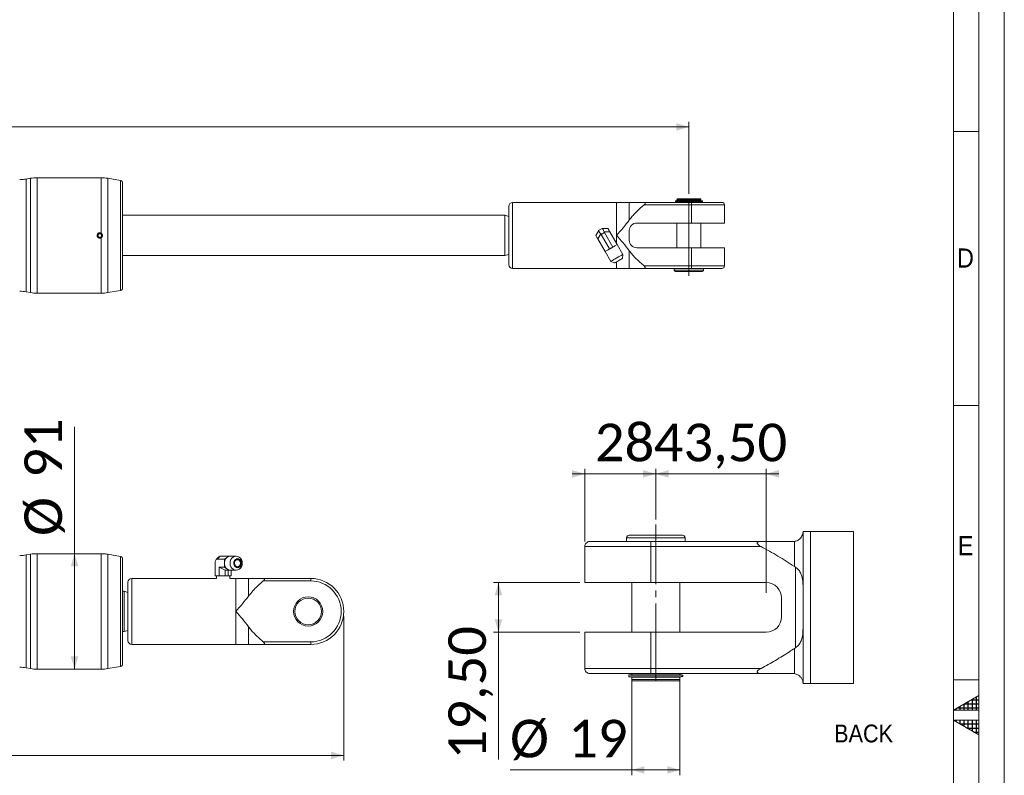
# Model space of a CAD drawing. Header units: millimetres. Extents: x 40 to 3324, y 40 to 2336.
# Tile 8 of 9: x 2548 to 3324, y 1141 to 1736. Entities that reach past the tile are written whole.
import ezdxf

# ---------------------------------------------------------------- set-up
doc = ezdxf.new("R2010")
doc.units = ezdxf.units.MM
doc.header["$LTSCALE"] = 4
doc.linetypes.add('SLD-Centro', pattern=[19.05, 15.24, -1.27, 1.27, -1.27])
doc.linetypes.add('SLD-Solido', pattern=[0])
doc.styles.add('SLDTEXTSTYLE0', font='GOTHIC.TTF', dxfattribs={"width": 0.913})
doc.styles.add('SLDTEXTSTYLE3', font='CALIBRI.TTF')
doc.styles.add('SLDTEXTSTYLE4', font='CALIBRIB.TTF')
doc.dimstyles.new('SLDDIMSTYLE0', dxfattribs={"dimtxt": 29.633333, "dimasz": 10, "dimexe": 0, "dimexo": 0.0625, "dimgap": 7.408333, "dimtad": 1, "dimrnd": 1e-09, "dimzin": 12, "dimdsep": 46, "dimtxsty": 'SLDTEXTSTYLE4', "dimsah": 1, "dimcen": 0.09, "dimadec": 0, "dimazin": 3, "dimtfac": 1, "dimtofl": 0, "dimtmove": 0, "dimatfit": 3, "dimfxl": 0, "dimfrac": 2, "dimtolj": 1, "dimtzin": 12, "dimarcsym": 0})
doc.dimstyles.new('SLDDIMSTYLE2', dxfattribs={"dimtxt": 29.633333, "dimasz": 10, "dimexe": 0, "dimexo": 0.0625, "dimgap": 7.408333, "dimtad": 1, "dimlfac": 0.5, "dimrnd": 1e-09, "dimzin": 12, "dimdsep": 46, "dimtxsty": 'SLDTEXTSTYLE4', "dimsah": 1, "dimcen": 0.09, "dimadec": 0, "dimazin": 3, "dimtfac": 1, "dimtmove": 0, "dimatfit": 0, "dimfxl": 0, "dimfrac": 2, "dimtolj": 1, "dimtzin": 12, "dimarcsym": 0})
doc.dimstyles.new('SLDDIMSTYLE3', dxfattribs={"dimtxt": 29.633333, "dimasz": 10, "dimexe": 0, "dimexo": 0.0625, "dimgap": 7.408333, "dimtad": 1, "dimlfac": 0.5, "dimrnd": 1e-09, "dimzin": 12, "dimdsep": 46, "dimtxsty": 'SLDTEXTSTYLE4', "dimsah": 1, "dimcen": 0.09, "dimadec": 0, "dimazin": 3, "dimtfac": 1, "dimtofl": 0, "dimtmove": 0, "dimatfit": 3, "dimfxl": 0, "dimfrac": 2, "dimtolj": 1, "dimtzin": 12, "dimarcsym": 0})

# ---------------------------------------------------------------- blocks, each defined once
blk = doc.blocks.new('_D_3')
at = {"color": 7, "linetype": 'SLD-Solido', "lineweight": 0}
for p, q in [((145.49, 1598.6), (145.49, 1655.6)), ((3075.49, 1599), (3075.49, 1655.6)), ((145.49, 1651.6), (3075.49, 1651.6))]:
    blk.add_line(p, q, dxfattribs=at)
for points in [[(145.49, 1651.6), (155.49, 1648.6), (155.49, 1654.6)], [(3075.49, 1651.6), (3065.49, 1654.6), (3065.49, 1648.6)]]:
    blk.add_solid(points, dxfattribs=at)
at = {"color": 7, "linetype": 'SLD-Solido', "lineweight": 0, "insert": (1570.43, 1691.11), "char_height": 29.633, "attachment_point": 1, "style": 'SLDTEXTSTYLE3'}
blk.add_mtext('2930', dxfattribs=at)
blk = doc.blocks.new('_D_4')
at = {"color": 7, "linetype": 'SLD-Solido', "lineweight": 0}
for p, q in [((117.49, 1265.82), (117.49, 1152.32)), ((2803.49, 1265.82), (2803.49, 1152.32)), ((117.49, 1156.32), (2803.49, 1156.32))]:
    blk.add_line(p, q, dxfattribs=at)
for points in [[(117.49, 1156.32), (127.49, 1153.32), (127.49, 1159.32)], [(2803.49, 1156.32), (2793.49, 1159.32), (2793.49, 1153.32)]]:
    blk.add_solid(points, dxfattribs=at)
at = {"color": 7, "linetype": 'SLD-Solido', "lineweight": 0, "insert": (1420.43, 1195.83), "char_height": 29.633, "attachment_point": 1, "style": 'SLDTEXTSTYLE3'}
blk.add_mtext('2686', dxfattribs=at)
blk = doc.blocks.new('_D_5')
at = {"color": 7, "linetype": 'SLD-Solido', "lineweight": 0}
for p, q in [((2591.38, 1315.32), (2591.38, 1415.14)), ((2591.38, 1224.32), (2591.38, 1315.32))]:
    blk.add_line(p, q, dxfattribs=at)
for points in [[(2591.38, 1315.32), (2588.38, 1305.32), (2594.38, 1305.32)], [(2591.38, 1224.32), (2594.38, 1234.32), (2588.38, 1234.32)]]:
    blk.add_solid(points, dxfattribs=at)
at = {"color": 7, "linetype": 'SLD-Solido', "lineweight": 0, "char_height": 29.633, "attachment_point": 1, "rotation": 90, "style": 'SLDTEXTSTYLE3'}
for s, insert in [('91', (2551.87, 1375.08)), ('%%c', (2551.87, 1329.26))]:
    blk.add_mtext(s, dxfattribs=dict(at, insert=insert))
blk = doc.blocks.new('_D_7')
at = {"color": 7, "linetype": 'SLD-Solido', "lineweight": 0}
for p, q in [((2993.41, 1324.89), (2993.41, 1382.23)), ((3049.41, 1342.23), (3049.41, 1382.23)), ((2993.41, 1378.23), (2983.41, 1378.23)), ((2993.41, 1378.23), (3049.41, 1378.23)), ((3049.41, 1378.23), (3059.41, 1378.23))]:
    blk.add_line(p, q, dxfattribs=at)
for points in [[(2993.41, 1378.23), (2983.41, 1381.23), (2983.41, 1375.23)], [(3049.41, 1378.23), (3059.41, 1375.23), (3059.41, 1381.23)]]:
    blk.add_solid(points, dxfattribs=at)
at = {"color": 7, "linetype": 'SLD-Solido', "lineweight": 0, "insert": (3001.38, 1417.74), "char_height": 29.633, "attachment_point": 1, "style": 'SLDTEXTSTYLE3'}
blk.add_mtext('28', dxfattribs=at)
blk = doc.blocks.new('_D_8')
at = {"color": 7, "linetype": 'SLD-Solido', "lineweight": 0}
for p, q in [((3049.41, 1342.23), (3049.41, 1382.23)), ((3136.41, 1284.49), (3136.41, 1382.23)), ((3049.41, 1378.23), (3039.41, 1378.23)), ((3136.41, 1378.23), (3049.41, 1378.23)), ((3136.41, 1378.23), (3146.41, 1378.23))]:
    blk.add_line(p, q, dxfattribs=at)
for points in [[(3049.41, 1378.23), (3039.41, 1381.23), (3039.41, 1375.23)], [(3136.41, 1378.23), (3146.41, 1375.23), (3146.41, 1381.23)]]:
    blk.add_solid(points, dxfattribs=at)
at = {"color": 7, "linetype": 'SLD-Solido', "lineweight": 0, "insert": (3047.75, 1417.74), "char_height": 29.633, "attachment_point": 1, "style": 'SLDTEXTSTYLE3'}
blk.add_mtext('43,50', dxfattribs=at)
blk = doc.blocks.new('_D_9')
at = {"color": 7, "linetype": 'SLD-Solido', "lineweight": 0}
for p, q in [((3030.41, 1215.89), (3030.41, 1140.89)), ((3068.41, 1215.89), (3068.41, 1140.89)), ((3030.41, 1144.89), (2934.53, 1144.89)), ((3030.41, 1144.89), (3068.41, 1144.89))]:
    blk.add_line(p, q, dxfattribs=at)
for points in [[(3030.41, 1144.89), (3040.41, 1141.89), (3040.41, 1147.89)], [(3068.41, 1144.89), (3058.41, 1147.89), (3058.41, 1141.89)]]:
    blk.add_solid(points, dxfattribs=at)
at = {"color": 7, "linetype": 'SLD-Solido', "lineweight": 0, "char_height": 29.633, "attachment_point": 1, "style": 'SLDTEXTSTYLE3'}
for s, insert in [('%%c', (2934.53, 1184.4)), ('19', (2980.35, 1184.4))]:
    blk.add_mtext(s, dxfattribs=dict(at, insert=insert))
blk = doc.blocks.new('_D_10')
at = {"color": 7, "linetype": 'SLD-Solido', "lineweight": 0}
for p, q in [((2989.41, 1292.49), (2921.41, 1292.49)), ((2925.41, 1292.49), (2925.41, 1253.49)), ((2989.41, 1253.49), (2921.41, 1253.49)), ((2925.41, 1253.49), (2925.41, 1153.16))]:
    blk.add_line(p, q, dxfattribs=at)
for points in [[(2925.41, 1292.49), (2922.41, 1282.49), (2928.41, 1282.49)], [(2925.41, 1253.49), (2928.41, 1263.49), (2922.41, 1263.49)]]:
    blk.add_solid(points, dxfattribs=at)
at = {"color": 7, "linetype": 'SLD-Solido', "lineweight": 0, "insert": (2885.9, 1153.16), "char_height": 29.633, "attachment_point": 1, "rotation": 90, "style": 'SLDTEXTSTYLE3'}
blk.add_mtext('19,50', dxfattribs=at)

msp = doc.modelspace()

# ---------------------------------------------------------------- hatches: boundary and pattern name
at = {"linetype": 'Continuous'}
h = msp.add_hatch(dxfattribs=at)
h.set_pattern_fill('NET', color=8, style=0)
h.paths.add_polyline_path([(3304, 1192), (3304, 1203.547), (3284, 1192)], flags=0)
h = msp.add_hatch(dxfattribs=at)
h.set_pattern_fill('NET', color=8, style=0)
h.paths.add_polyline_path([(3284, 1184), (3304, 1184), (3304, 1172.453)], flags=0)

# ---------------------------------------------------------------- linework, layer by layer
at = {"color": 7, "linetype": 'SLD-Solido', "lineweight": 0}
for p, q in [((3324, 40), (3324, 2336)), ((3304, 60), (3304, 2316)), ((3304, 1648), (3284, 1648)), ((3304, 1432), (3284, 1432)), ((3205.281, 1212.889), (3205.281, 1332.889)), ((3304, 1216), (3284, 1216)), ((3304, 1203.547), (3284, 1192)), ((3304, 1192), (3304, 1203.547)), ((3284, 1192), (3304, 1192)), ((3304, 1172.453), (3284, 1184)), ((3284, 1184), (3304, 1184)), ((3304, 1184), (3304, 1172.453))]:
    msp.add_line(p, q, dxfattribs=at)
at = {"color": 7, "linetype": 'SLD-Solido', "lineweight": 15}
for p, q in [((3284, 80), (3284, 2296)), ((2556.702, 1611.148), (2553.364, 1610.559)), ((2553.364, 1610.559), (2553.364, 1521.648)), ((2556.702, 1566.104), (2556.702, 1611.148)), ((2612.484, 1611.604), (2561.911, 1611.604)), ((2561.911, 1611.604), (2561.911, 1566.104)), ((2612.484, 1567.829), (2612.484, 1611.604)), ((2627.634, 1609.395), (2617.693, 1611.148)), ((2617.693, 1611.148), (2617.693, 1521.059)), ((2627.634, 1522.812), (2627.634, 1609.395)), ((2629.287, 1607.425), (2629.287, 1524.782)), ((3018.487, 1592.104), (2936.487, 1592.104)), ((2936.487, 1566.104), (2936.487, 1592.104)), ((3018.487, 1566.104), (3018.487, 1592.104)), ((3028.487, 1578.208), (3028.487, 1592.104)), ((3040.098, 1592.104), (3077.487, 1592.104)), ((3064.907, 1593.284), (3064.907, 1592.704)), ((3064.907, 1593.284), (3065.385, 1593.284)), ((3085.428, 1592.704), (3064.907, 1592.704)), ((3065.545, 1593.372), (3065.545, 1593.384)), ((3086.067, 1593.384), (3065.545, 1593.384)), ((3065.545, 1592.604), (3065.545, 1592.615)), ((3066.337, 1592.615), (3065.545, 1592.615)), ((3065.545, 1592.604), (3065.987, 1592.604)), ((3066.169, 1595.004), (3065.987, 1594.504)), ((3065.987, 1594.504), (3065.987, 1593.504)), ((3084.987, 1594.504), (3065.987, 1594.504)), ((3084.987, 1593.504), (3065.987, 1593.504)), ((3065.987, 1592.604), (3065.987, 1592.104)), ((3084.377, 1592.604), (3065.987, 1592.604)), ((3084.805, 1595.004), (3066.169, 1595.004)), ((3066.337, 1593.504), (3066.337, 1593.384)), ((3066.337, 1592.704), (3066.337, 1592.604)), ((3077.487, 1592.104), (3077.487, 1590.104)), ((3077.487, 1592.104), (3101.487, 1592.104)), ((3084.414, 1592.604), (3085.428, 1592.604)), ((3084.637, 1593.384), (3084.637, 1593.504)), ((3084.987, 1594.504), (3084.805, 1595.004)), ((3084.987, 1593.504), (3084.987, 1594.504)), ((3084.987, 1592.104), (3084.987, 1592.604)), ((3085.428, 1592.704), (3085.428, 1592.604)), ((3086.067, 1592.604), (3085.428, 1592.604)), ((3086.067, 1592.604), (3086.067, 1593.384)), ((2933.487, 1566.104), (2933.487, 1589.104)), ((3077.487, 1590.104), (3040.098, 1590.104)), ((3077.487, 1575.854), (3077.487, 1590.104)), ((3103.487, 1590.104), (3077.487, 1590.104)), ((3103.487, 1575.854), (3103.487, 1590.104)), ((2930.435, 1581.979), (2629.287, 1581.979)), ((2933.487, 1581.104), (2930.435, 1581.979)), ((2930.435, 1566.104), (2930.435, 1581.979)), ((3034.487, 1575.854), (3077.487, 1575.854)), ((3065.987, 1575.854), (3065.987, 1556.354)), ((3077.487, 1575.854), (3103.487, 1575.854)), ((3084.987, 1556.354), (3084.987, 1575.854)), ((2611.287, 1567.547), (2610.037, 1566.825)), ((2612.537, 1566.825), (2611.287, 1567.547)), ((3002.136, 1566.104), (3004.431, 1570.079)), ((3006.019, 1567.329), (3003.723, 1563.354)), ((3004.46, 1570.13), (3007.013, 1571.604)), ((3008.846, 1568.428), (3006.294, 1566.954)), ((3007.013, 1571.604), (3007.071, 1571.604)), ((3007.071, 1571.604), (3011.662, 1571.604)), ((3013.25, 1568.854), (3008.659, 1568.854)), ((3008.846, 1568.428), (3015.513, 1556.881)), ((3013.25, 1568.854), (3019, 1558.894)), ((3028.487, 1562.354), (3028.487, 1569.854)), ((2556.702, 1521.059), (2556.702, 1566.104)), ((2561.911, 1566.104), (2561.911, 1520.604)), ((2610.037, 1566.825), (2610.037, 1565.382)), ((2610.037, 1565.382), (2611.287, 1564.66)), ((2611.287, 1564.66), (2612.537, 1565.382)), ((2612.484, 1520.604), (2612.484, 1564.378)), ((2612.537, 1565.382), (2612.537, 1566.825)), ((2930.435, 1550.229), (2930.435, 1566.104)), ((2933.487, 1543.104), (2933.487, 1566.104)), ((2936.487, 1540.104), (2936.487, 1566.104)), ((3003.723, 1563.354), (3009.473, 1553.394)), ((3006.294, 1566.954), (3012.96, 1555.407)), ((3018.487, 1559.783), (3018.487, 1566.104)), ((3009.425, 1553.366), (3013.884, 1545.642)), ((3009.473, 1553.394), (3011.263, 1554.428)), ((3012.446, 1555.111), (3012.96, 1555.407)), ((3012.96, 1555.407), (3013.554, 1555.75)), ((3014.919, 1556.539), (3015.513, 1556.881)), ((3016.027, 1557.178), (3015.513, 1556.881)), ((3019, 1558.894), (3017.21, 1557.861)), ((3023.508, 1551.198), (3019.048, 1558.922)), ((3028.487, 1540.104), (3028.487, 1553.999)), ((3077.487, 1556.354), (3034.487, 1556.354)), ((3077.487, 1542.104), (3077.487, 1556.354)), ((3103.487, 1556.354), (3077.487, 1556.354)), ((3103.487, 1542.104), (3103.487, 1556.354)), ((2629.287, 1550.229), (2930.435, 1550.229)), ((2930.435, 1550.229), (2933.487, 1551.104)), ((3013.884, 1545.642), (3016.859, 1544.379)), ((3018.487, 1540.104), (3018.487, 1545.319)), ((3023.114, 1547.991), (3023.508, 1551.198)), ((2936.487, 1540.104), (3018.487, 1540.104)), ((3040.098, 1542.104), (3077.487, 1542.104)), ((3077.487, 1540.104), (3040.098, 1540.104)), ((3063.987, 1540.104), (3063.987, 1538.604)), ((3086.987, 1538.604), (3063.987, 1538.604)), ((3085.987, 1537.604), (3064.987, 1537.604)), ((3077.487, 1542.104), (3077.487, 1540.104)), ((3077.487, 1542.104), (3103.487, 1542.104)), ((3101.487, 1540.104), (3077.487, 1540.104)), ((3086.987, 1538.604), (3086.987, 1540.104)), ((2553.364, 1521.648), (2556.702, 1521.059)), ((2617.693, 1521.059), (2627.634, 1522.812)), ((2561.911, 1520.604), (2612.484, 1520.604)), ((3026.413, 1327.889), (3026.413, 1324.889)), ((3026.413, 1327.889), (3072.413, 1327.889)), ((3028.413, 1329.889), (3070.413, 1329.889)), ((3072.413, 1324.889), (3072.413, 1327.889)), ((3171.413, 1332.889), (3165.413, 1332.889)), ((3165.413, 1332.889), (3165.413, 1288.251)), ((3205.281, 1332.889), (3171.413, 1332.889)), ((3171.413, 1332.889), (3171.413, 1272.889)), ((3171.413, 1332.889), (3171.413, 1212.889)), ((2993.413, 1320.889), (2993.413, 1292.489)), ((3045.413, 1320.889), (2993.413, 1320.889)), ((2997.413, 1324.889), (3045.413, 1324.889)), ((3045.413, 1324.889), (3045.413, 1320.889)), ((3045.413, 1324.889), (3132.304, 1324.889)), ((3045.413, 1320.889), (3045.413, 1292.489)), ((3132.304, 1320.889), (3045.413, 1320.889)), ((3157.413, 1324.889), (3132.304, 1324.889)), ((3158.573, 1324.973), (3157.413, 1324.889)), ((3158.573, 1324.973), (3158.573, 1305.172)), ((2556.702, 1314.865), (2553.364, 1314.277)), ((2553.364, 1314.277), (2553.364, 1225.365)), ((2556.702, 1224.777), (2556.702, 1314.865)), ((2609.212, 1315.321), (2561.911, 1315.321)), ((2561.911, 1315.321), (2561.911, 1224.321)), ((2609.653, 1315.321), (2611.287, 1315.321)), ((2611.287, 1315.321), (2612.92, 1315.321)), ((2612.484, 1224.321), (2612.484, 1315.288)), ((2627.634, 1313.112), (2617.693, 1314.865)), ((2617.693, 1314.865), (2617.693, 1224.777)), ((2627.634, 1226.529), (2627.634, 1313.112)), ((2705.118, 1312.813), (2702.956, 1310.651)), ((2706.019, 1313.292), (2703.723, 1310.996)), ((2706.294, 1313.321), (2712.96, 1313.321)), ((2709.473, 1310.996), (2711.263, 1312.19)), ((2712.446, 1312.978), (2712.96, 1313.321)), ((2712.96, 1313.321), (2713.554, 1313.321)), ((2718.696, 1313.377), (2714.237, 1313.377)), ((2629.287, 1228.499), (2629.287, 1311.143)), ((2702.136, 1307.821), (2702.136, 1297.821)), ((2703.723, 1310.996), (2709.473, 1310.996)), ((2705.311, 1304.645), (2709.96, 1302.321)), ((2705.311, 1304.645), (2709.473, 1304.645)), ((2705.311, 1304.645), (2705.311, 1297.821)), ((2709.473, 1310.996), (2709.473, 1308.61)), ((2709.473, 1307.032), (2709.473, 1304.645)), ((2709.473, 1304.645), (2711.263, 1303.452)), ((3158.573, 1305.172), (3159.413, 1304.628)), ((3159.413, 1304.628), (3159.413, 1241.149)), ((2703.342, 1295.821), (2636.487, 1295.821)), ((2636.487, 1243.821), (2636.487, 1295.821)), ((2705.311, 1297.821), (2702.136, 1297.821)), ((2703.272, 1297.821), (2703.342, 1295.821)), ((2709.96, 1297.821), (2705.311, 1297.821)), ((2709.96, 1302.321), (2712.96, 1302.321)), ((2709.96, 1302.321), (2709.96, 1297.821)), ((2712.513, 1297.821), (2709.96, 1297.821)), ((2712.446, 1302.663), (2712.96, 1302.321)), ((2712.513, 1302.321), (2712.513, 1297.821)), ((2714.837, 1297.821), (2712.513, 1297.821)), ((2712.96, 1302.321), (2713.554, 1302.321)), ((2713.631, 1295.821), (2713.701, 1297.821)), ((2718.487, 1295.821), (2713.631, 1295.821)), ((2714.237, 1302.265), (2718.696, 1302.265)), ((2714.837, 1302.265), (2714.837, 1297.821)), ((2718.487, 1269.821), (2718.487, 1295.821)), ((2728.487, 1281.925), (2728.487, 1295.821)), ((2740.098, 1295.821), (2777.487, 1295.821)), ((2777.487, 1295.821), (2777.487, 1293.821)), ((2633.487, 1246.821), (2633.487, 1292.821)), ((2777.487, 1293.821), (2740.098, 1293.821)), ((2993.413, 1292.489), (3045.413, 1292.489)), ((3030.413, 1292.489), (3030.413, 1253.489)), ((3045.413, 1292.489), (3136.413, 1292.489)), ((3068.413, 1253.489), (3068.413, 1292.489)), ((3165.413, 1288.251), (3165.413, 1257.527)), ((2630.435, 1285.696), (2629.287, 1285.696)), ((2633.487, 1284.821), (2630.435, 1285.696)), ((2630.435, 1253.946), (2630.435, 1285.696)), ((3148.413, 1280.489), (3148.413, 1265.489)), ((3171.413, 1272.889), (3171.413, 1212.889)), ((2718.487, 1243.821), (2718.487, 1269.821)), ((2728.487, 1243.821), (2728.487, 1257.717)), ((3165.413, 1257.527), (3165.413, 1212.889)), ((2629.287, 1253.946), (2630.435, 1253.946)), ((2630.435, 1253.946), (2633.487, 1254.821)), ((2993.413, 1253.489), (2993.413, 1224.889)), ((3045.413, 1253.489), (2993.413, 1253.489)), ((3045.413, 1253.489), (3045.413, 1224.889)), ((3136.413, 1253.489), (3045.413, 1253.489)), ((2636.487, 1243.821), (2718.487, 1243.821)), ((2740.098, 1245.821), (2777.487, 1245.821)), ((2777.487, 1243.821), (2740.098, 1243.821)), ((2777.487, 1243.821), (2777.487, 1245.821)), ((3159.413, 1241.149), (3158.573, 1240.606)), ((3158.573, 1240.606), (3158.573, 1220.804)), ((2617.693, 1224.777), (2627.634, 1226.529)), ((2553.364, 1225.365), (2556.702, 1224.777)), ((2561.911, 1224.321), (2612.484, 1224.321)), ((2993.413, 1224.889), (3045.413, 1224.889)), ((3045.413, 1220.889), (2997.413, 1220.889)), ((3028.253, 1219.889), (3028.253, 1218.329)), ((3029.529, 1219.889), (3028.253, 1219.889)), ((3069.297, 1218.329), (3028.253, 1218.329)), ((3029.529, 1219.889), (3029.529, 1219.689)), ((3029.529, 1219.889), (3031.559, 1219.889)), ((3029.529, 1219.689), (3070.573, 1219.689)), ((3030.413, 1220.889), (3030.413, 1219.889)), ((3030.413, 1218.089), (3030.413, 1216.089)), ((3030.413, 1218.089), (3068.413, 1218.089)), ((3031.113, 1218.329), (3031.113, 1218.089)), ((3031.633, 1219.889), (3068.413, 1219.889)), ((3045.413, 1224.889), (3132.304, 1224.889)), ((3045.413, 1220.889), (3045.413, 1224.889)), ((3132.304, 1220.889), (3045.413, 1220.889)), ((3067.713, 1219.689), (3067.713, 1219.889)), ((3067.713, 1219.865), (3069.297, 1219.865)), ((3067.713, 1218.089), (3067.713, 1218.329)), ((3068.413, 1219.889), (3068.413, 1220.889)), ((3068.413, 1219.889), (3069.297, 1219.889)), ((3068.413, 1216.089), (3068.413, 1218.089)), ((3069.297, 1219.865), (3069.297, 1219.889)), ((3069.297, 1218.329), (3069.297, 1218.353)), ((3070.573, 1218.529), (3069.617, 1218.529)), ((3070.573, 1218.529), (3070.573, 1219.689)), ((3132.304, 1220.889), (3157.413, 1220.889)), ((3157.413, 1220.889), (3158.573, 1220.804)), ((3030.413, 1216.089), (3030.777, 1215.089)), ((3030.413, 1216.089), (3068.413, 1216.089)), ((3030.777, 1215.089), (3068.049, 1215.089)), ((3068.049, 1215.089), (3068.413, 1216.089)), ((3165.413, 1212.889), (3171.413, 1212.889)), ((3171.413, 1212.889), (3205.281, 1212.889))]:
    msp.add_line(p, q, dxfattribs=at)
at = {"color": 7, "linetype": 'SLD-Centro', "lineweight": 15}
for p, q in [((3075.487, 1595.004), (3075.487, 1534.162)), ((3049.413, 1215.089), (3049.413, 1338.23))]:
    msp.add_line(p, q, dxfattribs=at)
at = {"color": 7, "linetype": 'SLD-Solido', "lineweight": 15, "flags": 128}
for points in [[(3004.431, 1570.079), (3004.447, 1570.107), (3004.457, 1570.124), (3004.46, 1570.13)], [(3011.662, 1571.604), (3011.699, 1571.539), (3011.81, 1571.347), (3011.991, 1571.034), (3012.235, 1570.612), (3012.533, 1570.095), (3012.875, 1569.502), (3013.25, 1568.854)], [(3003.723, 1563.354), (3003.349, 1564.002), (3003.007, 1564.595), (3002.708, 1565.112), (3002.465, 1565.534), (3002.284, 1565.847), (3002.173, 1566.039), (3002.136, 1566.104)], [(3009.425, 1553.366), (3009.428, 1553.368), (3009.437, 1553.373), (3009.452, 1553.382), (3009.473, 1553.394)], [(3011.263, 1554.428), (3011.4, 1554.507), (3011.54, 1554.588), (3011.684, 1554.67), (3011.831, 1554.755), (3011.98, 1554.842), (3012.133, 1554.93), (3012.289, 1555.02), (3012.446, 1555.111)], [(3013.554, 1555.75), (3013.724, 1555.848), (3013.894, 1555.947), (3014.065, 1556.045), (3014.237, 1556.144), (3014.408, 1556.243), (3014.579, 1556.342), (3014.749, 1556.44), (3014.919, 1556.539)], [(3016.027, 1557.178), (3016.184, 1557.269), (3016.34, 1557.359), (3016.493, 1557.447), (3016.642, 1557.533), (3016.789, 1557.618), (3016.933, 1557.701), (3017.073, 1557.782), (3017.21, 1557.861)], [(3013.884, 1545.642), (3014.048, 1545.736), (3014.529, 1546.014), (3015.294, 1546.455), (3016.29, 1547.031), (3017.451, 1547.701), (3018.696, 1548.42), (3019.942, 1549.139), (3021.102, 1549.809), (3022.099, 1550.384), (3022.863, 1550.826), (3023.344, 1551.103), (3023.508, 1551.198)], [(3023.114, 1547.991), (3022.961, 1547.902), (3022.517, 1547.646), (3021.825, 1547.246), (3020.953, 1546.743), (3019.987, 1546.185), (3019.02, 1545.627), (3018.148, 1545.124), (3017.456, 1544.724), (3017.012, 1544.468), (3016.859, 1544.379), (3016.859, 1544.379)], [(2718.696, 1302.265), (2717.451, 1302.454), (2716.29, 1303.009), (2715.294, 1303.892), (2714.529, 1305.043), (2714.048, 1306.383), (2713.884, 1307.821), (2714.048, 1309.259), (2714.529, 1310.599), (2715.294, 1311.75), (2716.29, 1312.633), (2717.451, 1313.188), (2718.696, 1313.377), (2719.942, 1313.188), (2721.102, 1312.633), (2722.099, 1311.75), (2722.863, 1310.599), (2723.344, 1309.259), (2723.508, 1307.821), (2723.344, 1306.383), (2722.863, 1305.043), (2722.099, 1303.892), (2721.102, 1303.009), (2719.942, 1302.454), (2718.696, 1302.265)], [(2719.987, 1304.209), (2720.953, 1304.386), (2721.825, 1304.899), (2722.517, 1305.698), (2722.961, 1306.705), (2723.114, 1307.821), (2722.961, 1308.937), (2722.517, 1309.944), (2721.825, 1310.743), (2720.953, 1311.256), (2719.987, 1311.432), (2719.02, 1311.256), (2718.148, 1310.743), (2717.456, 1309.944), (2717.012, 1308.937), (2716.859, 1307.821), (2717.012, 1306.705), (2717.456, 1305.698), (2718.148, 1304.899), (2719.02, 1304.386), (2719.987, 1304.209)], [(2719.987, 1304.487), (2719.049, 1304.668), (2718.213, 1305.19), (2717.57, 1305.997), (2717.188, 1307.002), (2717.109, 1308.096), (2717.343, 1309.16), (2717.862, 1310.079), (2718.612, 1310.753), (2719.511, 1311.109), (2720.462, 1311.109), (2721.361, 1310.753), (2722.111, 1310.079), (2722.63, 1309.16), (2722.864, 1308.096), (2722.785, 1307.002), (2722.404, 1305.997), (2721.76, 1305.19), (2720.924, 1304.668), (2719.987, 1304.487)], [(2719.709, 1305.043), (2720.578, 1305.23), (2721.33, 1305.768), (2721.862, 1306.583), (2722.104, 1307.565), (2722.023, 1308.581), (2721.629, 1309.495), (2720.975, 1310.183), (2720.151, 1310.552), (2719.267, 1310.552), (2718.442, 1310.183), (2717.789, 1309.495), (2717.395, 1308.581), (2717.313, 1307.565), (2717.555, 1306.583), (2718.088, 1305.768), (2718.84, 1305.23), (2719.709, 1305.043)], [(3069.297, 1219.865), (3069.462, 1219.777), (3069.617, 1219.689)], [(3069.297, 1218.353), (3069.462, 1218.441), (3069.617, 1218.529)]]:
    msp.add_lwpolyline(points, dxfattribs=at)
at = {"color": 7, "linetype": 'SLD-Solido', "lineweight": 15}
for centre, radius in [((2611.287, 1566.104), 1.634), ((2775.487, 1269.821), 11.5), ((2775.487, 1269.821), 10.5)]:
    msp.add_circle(centre, radius, dxfattribs=at)
for centre, radius, start, end in [((2548.155, 1640.104), 30, 270, 280), ((2561.911, 1581.604), 30, 90, 100), ((2612.484, 1581.604), 30, 80, 90), ((2627.287, 1607.425), 2, 0, 80), ((2936.487, 1589.104), 3, 90, 180), ((3101.487, 1590.104), 2, 0, 90), ((3034.487, 1569.854), 6, 90, 180), ((3034.487, 1562.354), 6, 180, 270), ((3032.128, 1536.205), 26.214, 119.931971, 120.054943), ((2936.487, 1543.104), 3, 180, 270), ((3064.987, 1538.604), 1, 180, 270), ((3085.987, 1538.604), 1, 270, 0), ((3101.487, 1542.104), 2, 270, 0), ((2548.155, 1492.104), 30, 80, 90), ((2561.911, 1550.604), 30, 260, 270), ((2612.484, 1550.604), 30, 270, 280), ((2627.287, 1524.782), 2, 280, 0), ((3028.414, 1327.888), 2, 90.002571, 179.987931), ((3070.414, 1327.889), 2, 359.988749, 90.007088), ((2997.413, 1320.889), 4, 89.997742, 179.99959), ((2548.155, 1343.821), 30, 270, 280), ((2561.911, 1285.321), 30, 90, 100), ((2612.484, 1285.321), 30, 80, 88.299153), ((2627.287, 1311.143), 2, 0, 80), ((2715.224, 1307.972), 5.786, 133.198762, 173.671183), ((2714.433, 1308.717), 4.702, 114.994942, 132.38486), ((2714.263, 1309.067), 4.312, 99.469351, 114.914763), ((2714.237, 1309.198), 4.179, 90.006141, 99.410951), ((2715.832, 1307.821), 6.407, 172.929715, 187.070285), ((2715.224, 1307.67), 5.786, 186.328817, 226.801238), ((2714.433, 1306.925), 4.702, 227.614974, 245.005224), ((2636.487, 1292.821), 3, 90, 180), ((2714.263, 1306.574), 4.312, 245.085267, 260.530268), ((2714.237, 1306.444), 4.18, 260.5897, 269.993828), ((2777.487, 1269.821), 26, 270, 90), ((2777.487, 1269.821), 24, 270, 90), ((3136.413, 1280.489), 12, 0.000388, 90.000012), ((3136.413, 1265.489), 12, 270.000003, 359.999599), ((2636.487, 1246.821), 3, 180, 270), ((2627.287, 1228.499), 2, 280, 0), ((2548.155, 1195.821), 30, 80, 90), ((2561.911, 1254.321), 30, 260, 270), ((2612.484, 1254.321), 30, 270, 280), ((2997.413, 1224.889), 4, 180.00041, 270.002258)]:
    msp.add_arc(centre, radius, start, end, dxfattribs=at)
for centre, major_axis, ratio, start_param, end_param in [((3075.487, 1593.372), (10.579, 0.656), 0.1650759, 2.7822919, 2.8295685), ((3075.487, 1592.615), (10.579, -0.656), 0.1650759, 3.4536168, 3.5008934), ((3007.144, 1567.446), (2.679, -2.679), 0.236068, 3.2047627, 4.5228788), ((3000.794, 1563.779), (5.5, 3.175), 0.5773503, 0, 0.1263401), ((3007.995, 1567.937), (-0.981, 3.659), 0.236068, 4.9018992, 6.2200152), ((3014.346, 1571.604), (5.5, 3.175), 0.5773503, 3.0152525, 3.1415927), ((2707.144, 1309.654), (-1.465, 3.537), 0.6586992, 6.1431665, 6.5495443), ((2700.794, 1309.654), (5.774, 3.569), 0.145898, 0.2318238, 0.3581639), ((2704.253, 1306.762), (-0.685, 4.221), 0.4744979, 6.2063365, 7.5244526)]:
    msp.add_ellipse(centre, major_axis=major_axis, ratio=ratio, start_param=start_param, end_param=end_param, dxfattribs=at)
for points, knots in [([(3018.487, 1592.104), (3018.494, 1592.104), (3020.221, 1592.104), (3023.7, 1592.104), (3026.89, 1592.104), (3028.487, 1592.104)], [0, 0, 0, 0, 0.0020528, 0.5007006, 1, 1, 1, 1]), ([(3028.487, 1592.104), (3029.173, 1592.104), (3031.21, 1592.104), (3035.097, 1592.104), (3038.427, 1592.104), (3040.098, 1592.104)], [0, 0, 0, 0, 0.2020971, 0.5996243, 1, 1, 1, 1]), ([(3040.098, 1590.104), (3040.351, 1590.338), (3040.708, 1590.669), (3041.001, 1591.17), (3041.086, 1591.494), (3041.03, 1591.766), (3040.818, 1591.984), (3040.484, 1592.089), (3040.208, 1592.1), (3040.098, 1592.104)], [0, 0, 0, 0, 0.2680956, 0.3793666, 0.4915556, 0.5907497, 0.7079365, 0.8835337, 1, 1, 1, 1]), ([(3040.098, 1590.104), (3038.124, 1588.371), (3035.153, 1585.764), (3031.498, 1581.956), (3029.606, 1579.717), (3028.652, 1578.431), (3028.487, 1578.208)], [0, 0, 0, 0, 0.4727962, 0.711478, 0.9500325, 1, 1, 1, 1]), ([(3028.487, 1578.208), (3026.894, 1576.141), (3023.704, 1572.002), (3020.225, 1568.087), (3018.494, 1566.112), (3018.487, 1566.104)], [0, 0, 0, 0, 0.4983182, 0.9979472, 1, 1, 1, 1]), ([(2612.484, 1564.378), (2612.327, 1564.269), (2612.155, 1564.182), (2611.796, 1564.058), (2611.606, 1564.019), (2611.227, 1563.996), (2611.034, 1564.01), (2610.662, 1564.09), (2610.481, 1564.155), (2610.142, 1564.332), (2609.988, 1564.442), (2609.709, 1564.704), (2609.588, 1564.853), (2609.392, 1565.179), (2609.315, 1565.357), (2609.213, 1565.722), (2609.186, 1565.915), (2609.187, 1566.295), (2609.213, 1566.485), (2609.316, 1566.853), (2609.391, 1567.027), (2609.589, 1567.355), (2609.71, 1567.504), (2609.987, 1567.764), (2610.145, 1567.876), (2610.481, 1568.052), (2610.664, 1568.118), (2611.036, 1568.197), (2611.228, 1568.211), (2611.609, 1568.187), (2611.795, 1568.15), (2612.158, 1568.024), (2612.327, 1567.937), (2612.484, 1567.829)], [0, 0, 0, 0, 0.0625, 0.0625, 0.125, 0.125, 0.1875, 0.1875, 0.25, 0.25, 0.3125, 0.3125, 0.375, 0.375, 0.4375, 0.4375, 0.5, 0.5, 0.5625, 0.5625, 0.625, 0.625, 0.6875, 0.6875, 0.75, 0.75, 0.8125, 0.8125, 0.875, 0.875, 0.9375, 0.9375, 1, 1, 1, 1]), ([(2612.484, 1564.378), (2612.624, 1564.475), (2612.749, 1564.587), (2612.972, 1564.839), (2613.069, 1564.981), (2613.225, 1565.278), (2613.285, 1565.438), (2613.366, 1565.766), (2613.386, 1565.933), (2613.387, 1566.271), (2613.366, 1566.44), (2613.286, 1566.766), (2613.226, 1566.927), (2612.992, 1567.374), (2612.763, 1567.635), (2612.484, 1567.829)], [0, 0, 0, 0, 0.125, 0.125, 0.25, 0.25, 0.375, 0.375, 0.5, 0.5, 0.625, 0.625, 0.75, 0.75, 1, 1, 1, 1]), ([(3018.487, 1566.104), (3018.494, 1566.095), (3020.221, 1564.124), (3023.7, 1560.209), (3026.89, 1556.07), (3028.487, 1553.999)], [0, 0, 0, 0, 0.0020528, 0.5007006, 1, 1, 1, 1]), ([(3028.487, 1553.999), (3029.333, 1552.912), (3031.027, 1550.738), (3034.867, 1546.717), (3038, 1543.954), (3040.098, 1542.104)], [0, 0, 0, 0, 0.2480055, 0.4961815, 1, 1, 1, 1]), ([(3028.487, 1540.104), (3026.894, 1540.104), (3023.704, 1540.104), (3020.225, 1540.104), (3018.494, 1540.104), (3018.487, 1540.104)], [0, 0, 0, 0, 0.4983182, 0.9979472, 1, 1, 1, 1]), ([(3040.098, 1540.104), (3038.622, 1540.104), (3035.799, 1540.104), (3031.844, 1540.104), (3029.608, 1540.104), (3028.487, 1540.104)], [0, 0, 0, 0, 0.3533142, 0.6755322, 1, 1, 1, 1]), ([(3040.098, 1540.104), (3040.351, 1540.122), (3040.708, 1540.148), (3041.001, 1540.396), (3041.086, 1540.646), (3041.03, 1540.967), (3040.818, 1541.368), (3040.484, 1541.761), (3040.208, 1542.006), (3040.098, 1542.104)], [0, 0, 0, 0, 0.2680956, 0.3793666, 0.4915556, 0.5907497, 0.7079365, 0.8835337, 1, 1, 1, 1]), ([(3165.413, 1332.889), (3165.411, 1332.742), (3165.401, 1332.186), (3165.23, 1330.934), (3164.503, 1328.868), (3162.674, 1326.573), (3160.378, 1325.316), (3158.932, 1325.041), (3158.573, 1324.973)], [0, 0, 0, 0, 0.0388331, 0.1468356, 0.3326837, 0.6111242, 0.9035625, 1, 1, 1, 1]), ([(3132.304, 1324.889), (3131.665, 1324.872), (3130.821, 1324.85), (3129.845, 1324.533), (3129.408, 1324.244), (3129.216, 1323.841), (3129.258, 1323.452), (3129.491, 1322.984), (3130.107, 1322.293), (3131.092, 1321.571), (3131.927, 1321.101), (3132.304, 1320.889)], [0, 0, 0, 0, 0.2421558, 0.3201391, 0.3914456, 0.4354492, 0.4836752, 0.5352983, 0.6335457, 0.8343338, 1, 1, 1, 1]), ([(3132.304, 1320.889), (3136.783, 1318.45), (3145.752, 1313.567), (3154.296, 1307.973), (3158.573, 1305.172)], [0, 0, 0, 0, 0.49937593, 1, 1, 1, 1]), ([(2612.484, 1315.288), (2612.456, 1315.287), (2612.234, 1315.282), (2611.757, 1315.273), (2611.04, 1315.271), (2610.351, 1315.28), (2609.764, 1315.297), (2609.364, 1315.313), (2609.175, 1315.321), (2609.205, 1315.32), (2609.212, 1315.32)], [0, 0, 0, 0, 0.0218379, 0.1767852, 0.3316199, 0.4863373, 0.6411159, 0.7960384, 0.9509633, 1, 1, 1, 1]), ([(2612.484, 1315.288), (2612.663, 1315.293), (2613.022, 1315.301), (2613.335, 1315.306), (2613.36, 1315.307), (2613.372, 1315.307)], [0, 0, 0, 0, 0.3499726, 0.6999464, 1, 1, 1, 1]), ([(3159.413, 1304.628), (3160.109, 1304.13), (3161.723, 1302.974), (3163.915, 1299.749), (3165.301, 1294.623), (3165.373, 1290.516), (3165.413, 1288.251)], [0, 0, 0, 0, 0.1401843, 0.3250326, 0.6278245, 1, 1, 1, 1]), ([(2718.487, 1295.821), (2718.494, 1295.821), (2720.222, 1295.821), (2723.7, 1295.821), (2726.89, 1295.821), (2728.487, 1295.821)], [0, 0, 0, 0, 0.0020535, 0.5007, 1, 1, 1, 1]), ([(2728.487, 1295.821), (2729.333, 1295.821), (2731.027, 1295.821), (2734.867, 1295.821), (2738, 1295.821), (2740.098, 1295.821)], [0, 0, 0, 0, 0.2480053, 0.4961813, 1, 1, 1, 1]), ([(2740.098, 1293.821), (2740.351, 1294.055), (2740.708, 1294.386), (2741.001, 1294.888), (2741.086, 1295.211), (2741.03, 1295.483), (2740.818, 1295.701), (2740.484, 1295.807), (2740.208, 1295.817), (2740.098, 1295.821)], [0, 0, 0, 0, 0.26809563, 0.37936759, 0.49155666, 0.59075129, 0.70793803, 0.88353655, 1, 1, 1, 1]), ([(2740.098, 1293.821), (2738.622, 1292.53), (2735.799, 1290.06), (2731.844, 1286.149), (2729.608, 1283.336), (2728.487, 1281.925)], [0, 0, 0, 0, 0.3533146, 0.675533, 1, 1, 1, 1]), ([(2728.487, 1281.925), (2726.894, 1279.858), (2723.703, 1275.719), (2720.225, 1271.803), (2718.494, 1269.829), (2718.487, 1269.821)], [0, 0, 0, 0, 0.4983182, 0.9979465, 1, 1, 1, 1]), ([(2718.487, 1269.821), (2718.494, 1269.813), (2720.222, 1267.842), (2723.7, 1263.926), (2726.89, 1259.787), (2728.487, 1257.717)], [0, 0, 0, 0, 0.0020535, 0.5007, 1, 1, 1, 1]), ([(2728.487, 1257.717), (2729.173, 1256.829), (2731.21, 1254.194), (2735.097, 1250.207), (2738.427, 1247.287), (2740.098, 1245.821)], [0, 0, 0, 0, 0.2020971, 0.5996242, 1, 1, 1, 1]), ([(3165.413, 1257.527), (3165.39, 1255.971), (3165.343, 1252.873), (3164.702, 1248.6), (3163.242, 1244.863), (3161.347, 1242.458), (3159.863, 1241.454), (3159.413, 1241.149)], [0, 0, 0, 0, 0.255837, 0.5097796, 0.7057018, 0.9108567, 1, 1, 1, 1]), ([(2728.487, 1243.821), (2726.894, 1243.821), (2723.703, 1243.821), (2720.225, 1243.821), (2718.494, 1243.821), (2718.487, 1243.821)], [0, 0, 0, 0, 0.4983182, 0.9979465, 1, 1, 1, 1]), ([(2740.098, 1243.821), (2738.124, 1243.821), (2735.153, 1243.821), (2731.498, 1243.821), (2729.606, 1243.821), (2728.652, 1243.821), (2728.487, 1243.821)], [0, 0, 0, 0, 0.472796, 0.7114779, 0.9500325, 1, 1, 1, 1]), ([(2740.098, 1243.821), (2740.351, 1243.839), (2740.708, 1243.866), (2741.001, 1244.113), (2741.086, 1244.364), (2741.03, 1244.684), (2740.818, 1245.085), (2740.484, 1245.478), (2740.208, 1245.723), (2740.098, 1245.821)], [0, 0, 0, 0, 0.26809563, 0.37936759, 0.49155666, 0.59075129, 0.70793803, 0.88353655, 1, 1, 1, 1]), ([(3158.573, 1240.606), (3157.278, 1239.729), (3152.407, 1236.431), (3143.68, 1231.12), (3136.098, 1226.967), (3132.304, 1224.889)], [0, 0, 0, 0, 0.1532215, 0.5761781, 1, 1, 1, 1]), ([(3132.304, 1224.889), (3131.652, 1224.518), (3130.775, 1224.018), (3129.834, 1223.193), (3129.422, 1222.694), (3129.226, 1222.22), (3129.244, 1221.835), (3129.484, 1221.466), (3130.137, 1221.094), (3131.131, 1220.918), (3131.93, 1220.898), (3132.304, 1220.889)], [0, 0, 0, 0, 0.2857857, 0.3845117, 0.4778018, 0.5309679, 0.5774139, 0.618668, 0.6938798, 0.8569538, 1, 1, 1, 1]), ([(3158.573, 1220.804), (3159.469, 1220.579), (3161.509, 1220.066), (3163.708, 1218.094), (3164.885, 1215.954), (3165.301, 1214.411), (3165.406, 1213.447), (3165.412, 1213.001), (3165.413, 1212.889)], [0, 0, 0, 0, 0.2420204, 0.5507799, 0.7444144, 0.8822133, 0.9702358, 1, 1, 1, 1])]:
    msp.add_open_spline(points, degree=3, knots=knots, dxfattribs=at)

# ---------------------------------------------------------------- texts
at = {"color": 7, "linetype": 'Continuous', "lineweight": 0, "char_height": 15.048, "attachment_point": 1, "style": 'SLDTEXTSTYLE0'}
for s, insert in [('D', (3286.743, 1555.824)), ('E', (3287.33, 1329.175))]:
    msp.add_mtext(s, dxfattribs=dict(at, insert=insert))
at = {"color": 7, "linetype": 'SLD-Solido', "lineweight": 0, "insert": (3213.137, 1180.634), "char_height": 14, "attachment_point": 2, "style": 'SLDTEXTSTYLE0'}
msp.add_mtext('BACK', dxfattribs=at)

# ---------------------------------------------------------------- dimensions: what is measured, and where the dimension line sits
at = {"color": 7, "linetype": 'SLD-Solido', "lineweight": 0}
for base, p1, p2, dimstyle, picture, middle in [((3075.487, 1651.604), (145.487, 1594.604), (3075.487, 1595.004), 'SLDDIMSTYLE0', '_D_3', (1610.487, 1651.604)), ((3049.413, 1378.23), (2993.413, 1320.889), (3049.413, 1338.23), 'SLDDIMSTYLE2', '_D_7', (3021.413, 1378.23)), ((3049.413, 1378.23), (3136.413, 1280.489), (3049.413, 1338.23), 'SLDDIMSTYLE2', '_D_8', (3092.913, 1378.23))]:
    dim = msp.add_linear_dim(base=base, p1=p1, p2=p2, dimstyle=dimstyle, dxfattribs=at)
    dim.commit()
    dim.dimension.update_dxf_attribs({"geometry": picture, "text_midpoint": middle, "dimtype": 160})
dim = msp.add_linear_dim(base=(2591.378, 1315.321), p1=(2612.484, 1224.321), p2=(2609.188, 1315.321), angle=90, text='%%c<>', dimstyle='SLDDIMSTYLE0', dxfattribs=at)
dim.commit()
dim.dimension.update_dxf_attribs({"geometry": '_D_5', "text_midpoint": (2591.378, 1372.2), "dimtype": 160})
for base, p1, p2, angle, dimstyle, picture, middle in [((2925.413, 1253.489), (2993.413, 1292.489), (2993.413, 1253.489), 90, 'SLDDIMSTYLE3', '_D_10', (2925.413, 1198.325)), ((2803.487, 1156.321), (117.487, 1269.821), (2803.487, 1269.821), 0, 'SLDDIMSTYLE0', '_D_4', (1460.487, 1156.321))]:
    dim = msp.add_linear_dim(base=base, p1=p1, p2=p2, angle=angle, dimstyle=dimstyle, dxfattribs=at)
    dim.commit()
    dim.dimension.update_dxf_attribs({"geometry": picture, "text_midpoint": middle, "dimtype": 160})
dim = msp.add_linear_dim(base=(3068.413, 1144.889), p1=(3030.413, 1219.889), p2=(3068.413, 1219.889), text='%%c<>', dimstyle='SLDDIMSTYLE3', dxfattribs=at)
dim.commit()
dim.dimension.update_dxf_attribs({"geometry": '_D_9', "text_midpoint": (2977.471, 1144.889), "dimtype": 160})

doc.saveas('drawing.dxf')
